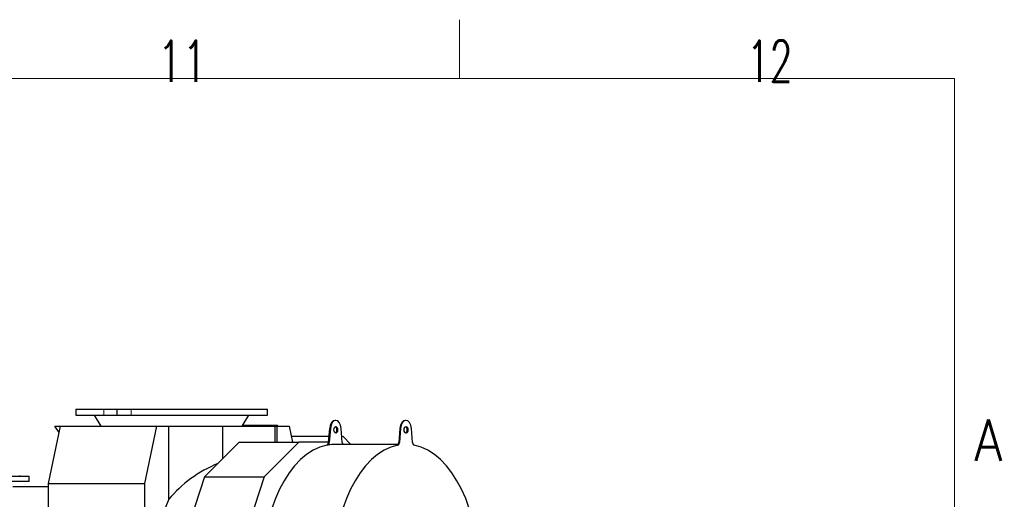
# Model space of a CAD drawing. Header units: inches. Extents: x 0 to 23760, y -13 to 16800.
# Tile 247 of 247: x 20388 to 23729, y 15173 to 16800. Entities that reach past the tile are written whole.
import ezdxf

# ---------------------------------------------------------------- set-up
doc = ezdxf.new("R2010")
doc.units = ezdxf.units.IN
doc.layers.add('210', color=7, linetype='Continuous', true_color=0xffffff)
doc.layers.add('254', color=7, linetype='Continuous', true_color=0xffffff)
doc.styles.add('latin_extended', font='simplex.shx')

msp = doc.modelspace()

# ---------------------------------------------------------------- linework, layer by layer
at = {"layer": '210', "color": 7, "linetype": 'Continuous', "lineweight": 18}
for p, q in [((21880, 16600), (21880, 16800)), ((200, 16600), (23560, 16600)), ((23560, 200), (23560, 16600))]:
    msp.add_line(p, q, dxfattribs=at)
at = {"layer": '254', "color": 2, "linetype": 'Continuous', "lineweight": 25}
for p, q in [((20578.39, 15479.08), (20673.007, 15479.08)), ((20578.39, 15479.08), (20578.39, 15459.08)), ((20673.007, 15479.08), (20673.864, 15479.08)), ((20673.864, 15479.08), (20718.699, 15479.08)), ((20718.699, 15479.08), (20765.781, 15479.08)), ((20718.699, 15459.08), (20718.699, 15479.08)), ((20765.781, 15479.08), (20766.775, 15479.08)), ((20766.775, 15479.08), (21228.39, 15479.08)), ((21228.39, 15459.08), (21228.39, 15479.08)), ((20578.39, 15459.08), (20673.007, 15459.08)), ((20641.136, 15459.08), (20663.39, 15421.299)), ((20673.007, 15459.08), (20673.864, 15459.08)), ((20673.864, 15459.08), (20718.699, 15459.08)), ((20718.699, 15459.08), (20765.781, 15459.08)), ((20765.781, 15459.08), (20766.775, 15459.08)), ((20766.775, 15459.08), (21228.39, 15459.08)), ((21143.39, 15421.299), (21165.645, 15459.08)), ((21460.42, 15441.061), (21457.962, 15441.061)), ((21698.793, 15441.061), (21696.336, 15441.061)), ((20485.704, 15226.943), (20526.279, 15421.299)), ((20506.757, 15421.299), (20526.279, 15421.299)), ((20521.723, 15399.465), (20506.757, 15421.299)), ((20526.279, 15421.299), (20853.121, 15421.299)), ((20812.546, 15226.943), (20853.121, 15421.299)), ((20853.121, 15421.299), (20893.544, 15421.299)), ((20893.544, 15421.299), (21077.774, 15421.299)), ((20893.544, 15173.277), (20893.544, 15421.299)), ((21077.774, 15421.299), (21254.85, 15421.299)), ((21077.774, 15312.026), (21077.774, 15421.299)), ((21203.463, 15423.564), (21144.726, 15423.564)), ((21253.391, 15423.564), (21209.311, 15423.564)), ((21262.456, 15423.564), (21253.388, 15423.564)), ((21254.85, 15366.993), (21254.85, 15421.299)), ((21254.85, 15421.299), (21261.784, 15421.299)), ((21255.896, 15421.297), (21255.838, 15421.574)), ((21261.784, 15421.299), (21302.207, 15421.299)), ((21261.784, 15366.992), (21261.784, 15421.299)), ((21263.804, 15421.919), (21263.933, 15421.298)), ((21302.207, 15421.299), (21313.545, 15366.991)), ((21435.659, 15365.374), (21439.809, 15413.791)), ((21442.267, 15413.791), (21438.116, 15365.374)), ((21482.723, 15365.374), (21478.573, 15413.791)), ((21678.183, 15413.791), (21674.032, 15365.374)), ((21680.64, 15413.791), (21676.49, 15365.374)), ((21721.096, 15365.374), (21716.946, 15413.791)), ((21309.283, 15387.42), (21437.548, 15387.42)), ((21480.832, 15387.42), (21484.377, 15387.42)), ((21484.377, 15387.42), (21512.055, 15359.56)), ((21132.384, 15366.994), (21015.208, 15249.048)), ((21132.384, 15366.994), (21334.6, 15366.994)), ((21334.6, 15366.994), (21217.425, 15249.048)), ((21435.797, 15366.994), (21334.6, 15366.994)), ((21672.283, 15359.561), (21460.42, 15359.561)), ((20220.497, 15251.452), (20420.497, 15251.452)), ((20387.997, 15251.452), (20387.997, 15253.452)), ((20420.497, 15233.452), (20420.497, 15251.452)), ((21015.208, 15249.048), (20946.215, 15040.706)), ((21015.208, 15249.048), (21217.425, 15249.048)), ((21217.425, 15249.048), (21148.431, 15040.706)), ((20420.497, 15233.452), (20220.497, 15233.452)), ((20485.704, 15215.845), (20364.95, 15215.845)), ((20485.704, 14720.397), (20485.704, 15226.943)), ((20485.704, 15226.943), (20812.546, 15226.943)), ((20812.546, 14720.397), (20812.546, 15226.943))]:
    msp.add_line(p, q, dxfattribs=at)
at = {"layer": '254', "color": 110, "linetype": 'Continuous', "lineweight": 13}
for p, q in [((20673.007, 15459.08), (20673.007, 15479.08)), ((20673.864, 15459.08), (20673.864, 15479.08)), ((20765.781, 15459.08), (20765.781, 15479.08)), ((20766.775, 15459.08), (20766.775, 15479.08)), ((21188.879, 15421.919), (21143.757, 15421.919)), ((21254.738, 15421.919), (21214.91, 15421.919)), ((21254.868, 15421.297), (21254.738, 15421.919)), ((21263.804, 15421.919), (21255.74, 15421.919)), ((21442.267, 15413.791), (21439.809, 15413.791)), ((21678.183, 15413.791), (21680.64, 15413.791)), ((21433.079, 15356.914), (21430.621, 15356.914)), ((21438.116, 15365.374), (21435.659, 15365.374)), ((21668.995, 15356.914), (21671.452, 15356.914)), ((21674.032, 15365.374), (21676.49, 15365.374))]:
    msp.add_line(p, q, dxfattribs=at)
at = {"layer": '254', "color": 2, "linetype": 'Continuous', "lineweight": 25}
msp.add_arc((21253.391, 15421.064), 2.5, 11.791977, 90, dxfattribs=at)
for centre, major_axis, ratio, start_param, end_param in [((21457.962, 15409.061), (0, -32), 0.57357644, 3.14159265, 4.56403095), ((21460.42, 15409.061), (0, 32), 0.57357644, 4.86074701, 7.70562361), ((21696.336, 15409.061), (0, 32), 0.57357644, 0, 1.4224383), ((21698.793, 15409.061), (0, 32), 0.57357644, 4.86074701, 7.70562361), ((21262.456, 15421.064), (0, 2.5), 0.57357644, 5.06145483, 6.28318531), ((21457.962, 15409.061), (0, -11), 0.57357644, 1.57079633, 2.94563581), ((21457.962, 15409.061), (0, -11), 0.57357644, 0.19595684, 1.57079633), ((21696.336, 15409.061), (0, -11), 0.57357644, 1.57079633, 2.94563581), ((21696.336, 15409.061), (0, -11), 0.57357644, 0.19595684, 1.57079633), ((21457.962, 14929.061), (0, -430.5), 0.57357644, 3.25254614, 6.28318531), ((21429.986, 15366.853), (0, 10), 0.57357644, 3.25254614, 4.56403095), ((21432.444, 15366.853), (0, -10), 0.57357644, 0.11095348, 1.4224383), ((21460.42, 14929.061), (0, 430.5), 0.57357644, 0, 0.11095348), ((21698.793, 14929.061), (0, -430.5), 0.57357644, 3.25254614, 9.31382448), ((21488.396, 15366.853), (0, -10), 0.57357644, 4.86074701, 5.52944033), ((21668.359, 15366.853), (0, -10), 0.57357644, 0.11095348, 1.4224383), ((21670.817, 15366.853), (0, -10), 0.57357644, 0.11095348, 1.4224383), ((21726.769, 15366.853), (0, -10), 0.57357644, 4.86074701, 6.17223182), ((21248.438, 14929.061), (445.92, 0), 0.90453535, 2.00501286, 2.49123901), ((21077.67, 14929.061), (0, 403.35), 0.57357644, 0.92044268, 2.05796875)]:
    msp.add_ellipse(centre, major_axis=major_axis, ratio=ratio, start_param=start_param, end_param=end_param, dxfattribs=at)
at = {"layer": '254', "color": 110, "linetype": 'Continuous', "lineweight": 13}
for major_axis, ratio, start_param, end_param in [((0, -2.5), 0.57357644, 1.91986218, 3.14159265), ((-2.447, -0.511), 0.2801665, 3.14159994, 4.07200213)]:
    msp.add_ellipse((21253.391, 15421.064), major_axis=major_axis, ratio=ratio, start_param=start_param, end_param=end_param, dxfattribs=at)
at = {"layer": '254', "color": 2, "linetype": 'Continuous', "lineweight": 25}
for centre in [(21460.42, 15409.061), (21698.793, 15409.061)]:
    msp.add_ellipse(centre, major_axis=(0, -11), ratio=0.57357644, dxfattribs=at)
msp.add_open_spline([(21193.485, 15422.925), (21191.004, 15422.383), (21188.523, 15421.841), (21186.042, 15421.299)], degree=3, dxfattribs=at)
msp.add_open_spline([(21225.687, 15419.902), (21223.568, 15420.791), (21218.105, 15422.57), (21211.222, 15423.872), (21204.579, 15424.224), (21198.349, 15423.833), (21192.024, 15422.689), (21188.486, 15421.614), (21188.115, 15421.496)], degree=2, knots=[0, 0, 0, 0.13047006, 0.3188431, 0.50721614, 0.66529141, 0.82336669, 0.98144196, 1, 1, 1], dxfattribs=at)

# ---------------------------------------------------------------- texts
at = {"layer": '210', "color": 211, "linetype": 'Continuous', "lineweight": 18, "char_height": 140, "attachment_point": 7, "line_spacing_factor": 0.963855, "style": 'latin_extended'}
for s, insert in [('\\W0.7031;11', (20855.328, 16589.303)), ('\\W0.6453;12', (22855.328, 16589.303)), ('\\W0.8818;A', (23627.11, 15303.644))]:
    msp.add_mtext(s, dxfattribs=dict(at, insert=insert))

doc.saveas('drawing.dxf')
